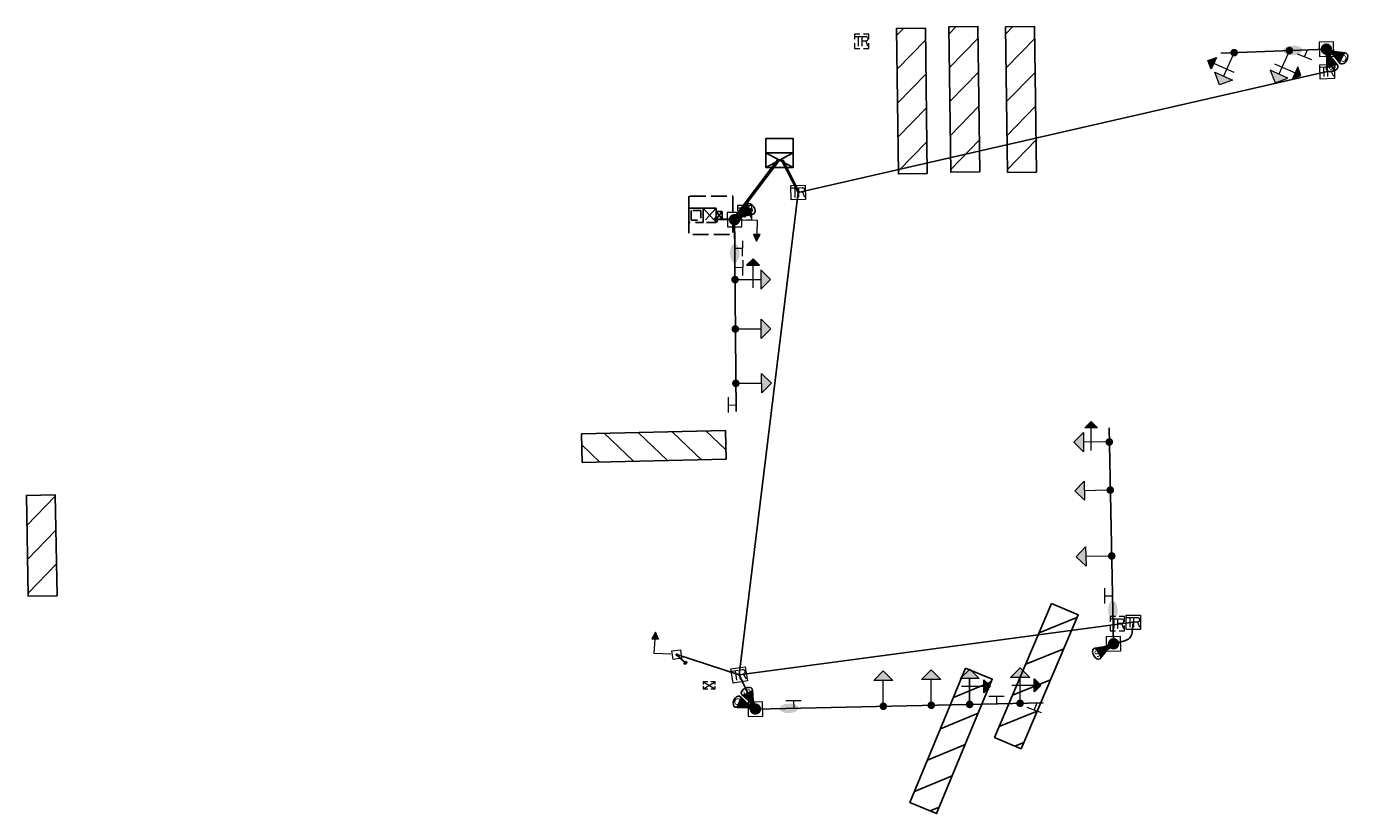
# Model space of a CAD drawing. Header units: feet. Extents: x 2477584 to 2484896, y 499879 to 500376.
# Tile 10 of 11: x 2484473 to 2484749, y 500104 to 500269. Entities that reach past the tile are written whole.
import ezdxf
from ezdxf.enums import TextEntityAlignment as Align

# ---------------------------------------------------------------- set-up
doc = ezdxf.new("R2010")
doc.units = ezdxf.units.FT
doc.header["$MEASUREMENT"] = 0
doc.linetypes.add('OhDOT_USTN3', pattern=[0.22, 0.165, -0.055])
for name, color, linetype in [('LT_P_Luminaires', 2, 'Continuous'), ('SG_P_Conduit', 7, 'Continuous'), ('SG_P_Controllers', 7, 'Continuous'), ('SG_P_Detection', 24, 'Continuous'), ('SG_P_Heads', 2, 'Continuous'), ('SG_P_Mast_Arm', 7, 'Continuous'), ('SG_P_Poles', 7, 'Continuous'), ('SG_P_PullBox', 7, 'Continuous'), ('SG_X_Controllers', 7, 'OhDOT_USTN3'), ('SG_X_PullBox', 7, 'Continuous'), ('SN_P_Signs', 120, 'Continuous')]:
    doc.layers.add(name, color=color, linetype=linetype)
doc.layers.add('SG_P_Heads (Construction)', color=2, linetype='Continuous', lineweight=13)
doc.layers.add('SG_P_PullBox (Construction)', color=7, linetype='Continuous', lineweight=13)
doc.styles.add('Style-Calibri', font='calibri.ttf')

# ---------------------------------------------------------------- blocks, each defined once
blk = doc.blocks.new('SPOLEP_1')
at = {"layer": 'SG_P_Poles', "linetype": 'Continuous', "lineweight": 0}
h = blk.add_hatch(color=7, dxfattribs=at)
edge = h.paths.add_edge_path()
edge.add_arc((0, 0), 0.06, 0, 360)
at = {"layer": 'SG_P_Poles', "color": 7, "linetype": 'Continuous', "lineweight": 13, "flags": 128}
blk.add_lwpolyline([(-0.075, -0.075), (0.075, -0.075), (0.075, 0.075), (-0.075, 0.075)], close=True, dxfattribs=at)
blk = doc.blocks.new('SHP')
at = {"layer": 'SG_P_Heads', "linetype": 'Continuous', "lineweight": 0}
h = blk.add_hatch(color=34, dxfattribs=at)
edge = h.paths.add_edge_path()
edge.add_arc((0, 0), 0.04, 0, 360)
at = {"layer": 'SG_P_Heads', "color": 34, "linetype": 'Continuous', "lineweight": 13}
blk.add_line((0.04, 0), (0.27, 0), dxfattribs=at)
at = {"layer": 'SG_P_Heads', "color": 30, "linetype": 'Continuous', "lineweight": 0, "flags": 128}
blk.add_lwpolyline([(0.27, 0.1), (0.37, 0), (0.27, -0.1)], close=True, dxfattribs=at)
at = {"layer": 'SG_P_Heads', "color": 30, "linetype": 'Continuous', "lineweight": 0, "extrusion": (0, 0, -1)}
blk.add_solid([(-0.27, 0.1), (-0.37, 0), (-0.27, -0.1)], dxfattribs=at)
blk = doc.blocks.new('SH3P')
at = {"layer": 'SG_P_Heads', "linetype": 'Continuous', "lineweight": 0}
h = blk.add_hatch(color=34, dxfattribs=at)
edge = h.paths.add_edge_path()
edge.add_arc((0, 0), 0.04, 0, 360)
at = {"layer": 'SG_P_Heads', "color": 34, "linetype": 'Continuous', "lineweight": 13}
for p, q in [((0.04, 0), (0.27, 0)), ((0.189, 0.086), (0.189, -0.149))]:
    blk.add_line(p, q, dxfattribs=at)
at = {"layer": 'SG_P_Heads', "color": 30, "linetype": 'Continuous', "lineweight": 0, "flags": 128}
blk.add_lwpolyline([(0.256, -0.149), (0.189, -0.216), (0.122, -0.149)], close=True, dxfattribs=at)
at = {"layer": 'SG_P_Heads', "color": 30, "linetype": 'Continuous', "lineweight": 0, "extrusion": (0, 0, -1)}
blk.add_solid([(-0.256, -0.149), (-0.189, -0.216), (-0.122, -0.149)], dxfattribs=at)
blk = doc.blocks.new('CBM_332X')
at = {"layer": 'SG_X_Controllers'}
for p, q in [((-0.067, 0.075), (0.067, -0.075)), ((0.067, 0.075), (-0.067, -0.075)), ((0.067, 0.04), (0.129, -0.04)), ((0.129, 0.04), (0.067, -0.04))]:
    blk.add_line(p, q, dxfattribs=at)
at = {"layer": 'SG_X_Controllers', "flags": 128}
for points in [[(-0.217, 0.2), (-0.217, -0.2), (0.241, -0.2), (0.241, 0.2)], [(-0.217, 0.075), (-0.217, -0.075), (-0.067, -0.075), (-0.067, 0.075)], [(-0.192, 0.05), (-0.192, -0.05), (-0.092, -0.05), (-0.092, 0.05)], [(-0.067, 0.075), (0.067, 0.075), (0.067, -0.075), (-0.067, -0.075)], [(0.067, 0.04), (0.129, 0.04), (0.129, -0.04), (0.067, -0.04)]]:
    blk.add_lwpolyline(points, close=True, dxfattribs=at)
blk = doc.blocks.new('SIGPB')
at = {"layer": 'SG_X_PullBox', "color": 7, "linetype": 'Continuous', "lineweight": 0, "flags": 128}
for points in [[(-0.02, 0.075), (-0.075, 0.075), (-0.075, 0.02)], [(-0.068, 0.05), (-0.006, 0.05)], [(-0.036, 0.05), (-0.036, -0.05)], [(0.006, -0.05), (0.006, 0.05), (0.043, 0.05), (0.047, 0.049), (0.053, 0.048), (0.055, 0.046), (0.058, 0.044), (0.061, 0.041), (0.063, 0.037), (0.065, 0.03), (0.065, 0.021), (0.064, 0.018), (0.062, 0.013), (0.059, 0.007), (0.056, 0.005), (0.054, 0.004), (0.052, 0.003), (0.05, 0.002), (0.043, 0.001), (0.006, 0.001)], [(0.075, 0.02), (0.075, 0.075), (0.02, 0.075)], [(0.043, 0.001), (0.065, -0.05)], [(-0.075, -0.02), (-0.075, -0.075), (-0.02, -0.075)], [(0.02, -0.075), (0.075, -0.075), (0.075, -0.02)]]:
    blk.add_lwpolyline(points, dxfattribs=at)
blk = doc.blocks.new('CPM')
at = {"layer": 'SG_X_Controllers', "color": 7, "linetype": 'Continuous', "lineweight": 0}
for p, q in [((-0.0625, 0), (0.0625, -0.075)), ((-0.0625, -0.075), (0.0625, 0))]:
    blk.add_line(p, q, dxfattribs=at)
at = {"layer": 'SG_X_Controllers', "color": 7, "linetype": 'Continuous', "lineweight": 0, "flags": 128}
for points in [[(-0.015, 0), (-0.0625, 0), (-0.0625, -0.0275)], [(0.0625, -0.0275), (0.0625, 0), (0.015, 0)], [(-0.0625, -0.0475), (-0.0625, -0.075), (-0.015, -0.075)], [(0.015, -0.075), (0.0625, -0.075), (0.0625, -0.0475)]]:
    blk.add_lwpolyline(points, dxfattribs=at)
blk = doc.blocks.new('SIGPBP')
at = {"layer": 'SG_P_PullBox', "color": 7, "linetype": 'Continuous', "lineweight": 13, "flags": 128}
blk.add_lwpolyline([(-0.075, 0.075), (0.075, 0.075), (0.075, -0.075), (-0.075, -0.075)], close=True, dxfattribs=at)
for points in [[(-0.068, 0.05), (-0.006, 0.05)], [(-0.036, 0.05), (-0.036, -0.05)], [(0.006, -0.05), (0.006, 0.05), (0.043, 0.05), (0.047, 0.049), (0.053, 0.048), (0.055, 0.046), (0.058, 0.044), (0.061, 0.041), (0.063, 0.037), (0.065, 0.03), (0.065, 0.021), (0.064, 0.018), (0.062, 0.013), (0.059, 0.007), (0.056, 0.005), (0.054, 0.004), (0.052, 0.003), (0.05, 0.002), (0.043, 0.001), (0.006, 0.001)], [(0.043, 0.001), (0.065, -0.05)]]:
    blk.add_lwpolyline(points, dxfattribs=at)
at = {"layer": 'SG_P_PullBox (Construction)', "color": 7, "linetype": 'Continuous', "lineweight": 30}
blk.add_point((0, 0), dxfattribs=at)
blk = doc.blocks.new('SG_DET_DZ_RADARP')
at = {"layer": 'SG_P_Detection'}
blk.add_hatch(color=256, dxfattribs=at).paths.add_polyline_path([(0.037, -0.038), (-0.038, -0.038), (-0.038, 0.037), (0.037, 0.037)])
h = blk.add_hatch(color=256, dxfattribs=at)
edge = h.paths.add_edge_path()
edge.add_line((0.243, 0.12), (0.037, 0.037))
edge.add_line((0.037, 0.037), (0.037, -0.038))
edge.add_line((0.037, -0.038), (0.243, -0.12))
edge.add_ellipse((0.262, 0), major_axis=(0, -0.124), ratio=0.621318, start_angle=194.0157, end_angle=345.9652, ccw=False)
for p, q in [((-0.144, 0), (-0.038, 0)), ((0.037, 0.037), (0.243, 0.12)), ((0.037, -0.038), (0.243, -0.12))]:
    blk.add_line(p, q, dxfattribs=at)
at = {"layer": 'SG_P_Detection', "flags": 128}
for points in [[(-0.038, 0.037), (-0.038, -0.038), (0.037, -0.038), (0.037, 0.037)], [(0.037, 0.037), (-0.038, 0.037), (-0.038, -0.038), (0.037, -0.038)]]:
    blk.add_lwpolyline(points, close=True, dxfattribs=at)
at = {"layer": 'SG_P_Detection'}
blk.add_ellipse((0.262, 0), major_axis=(0, -0.124), ratio=0.621318, dxfattribs=at)
blk.add_rational_spline([(0.243, 0.12), (0.14, 0.079), (0.037, 0.037), (0.037, 0), (0.037, -0.038), (0.14, -0.079), (0.243, -0.12), (0.185, -0.097), (0.185, 0), (0.185, 0.097), (0.243, 0.12)], [1, 1, 1, 1, 1, 1, 1, 0.788146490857, 1, 0.788146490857, 1], degree=2, knots=[0, 0, 0, 0.25, 0.25, 0.5, 0.5, 0.75, 0.75, 0.875, 0.875, 1, 1, 1], dxfattribs=at)
at = {"layer": 'SG_P_Detection', "lineweight": 0, "style": 'Style-Calibri'}
blk.add_text('D', height=0.14, dxfattribs=at).set_placement((0.262, 0), align=Align.MIDDLE_CENTER)
blk = doc.blocks.new('SG_DET_SB_RADARP')
at = {"layer": 'SG_P_Detection'}
blk.add_hatch(color=256, dxfattribs=at).paths.add_polyline_path([(0.037, -0.038), (-0.038, -0.038), (-0.038, 0.037), (0.037, 0.037)])
h = blk.add_hatch(color=256, dxfattribs=at)
edge = h.paths.add_edge_path()
edge.add_line((0.243, 0.12), (0.037, 0.037))
edge.add_line((0.037, 0.037), (0.037, -0.038))
edge.add_line((0.037, -0.038), (0.243, -0.12))
edge.add_ellipse((0.262, 0), major_axis=(0, -0.124), ratio=0.621318, start_angle=194.0157, end_angle=345.9652, ccw=False)
for p, q in [((0.037, 0.037), (0.243, 0.12)), ((-0.144, 0), (-0.038, 0)), ((0.037, -0.038), (0.243, -0.12))]:
    blk.add_line(p, q, dxfattribs=at)
at = {"layer": 'SG_P_Detection', "flags": 128}
blk.add_lwpolyline([(-0.038, 0.037), (-0.038, -0.038), (0.037, -0.038), (0.037, 0.037)], close=True, dxfattribs=at)
blk.add_lwpolyline([(-0.038, 0.037), (-0.038, -0.038), (0.037, -0.038), (0.037, 0.037)], close=True, dxfattribs=at)
at = {"layer": 'SG_P_Detection'}
blk.add_ellipse((0.262, 0), major_axis=(0, -0.124), ratio=0.621318, dxfattribs=at)
blk.add_rational_spline([(0.243, 0.12), (0.14, 0.079), (0.037, 0.037), (0.037, 0), (0.037, -0.038), (0.14, -0.079), (0.243, -0.12), (0.185, -0.097), (0.185, 0), (0.185, 0.097), (0.243, 0.12)], [1, 1, 1, 1, 1, 1, 1, 0.788146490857, 1, 0.788146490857, 1], degree=2, knots=[0, 0, 0, 0.25, 0.25, 0.5, 0.5, 0.75, 0.75, 0.875, 0.875, 1, 1, 1], dxfattribs=at)
at = {"layer": 'SG_P_Detection', "lineweight": 0, "style": 'Style-Calibri'}
blk.add_text('S', height=0.14, dxfattribs=at).set_placement((0.254, 0), align=Align.MIDDLE_CENTER)
blk = doc.blocks.new('SH5P_1')
at = {"layer": 'SG_P_Heads', "linetype": 'Continuous', "lineweight": 0, "extrusion": (0, 0, -1)}
h = blk.add_hatch(color=34, dxfattribs=at)
edge = h.paths.add_edge_path()
edge.add_arc((0, 0), 0.04, 0, 360)
at = {"layer": 'SG_P_Heads', "color": 34, "linetype": 'Continuous', "lineweight": 13}
for p, q in [((0.04, 0), (0.27, 0)), ((0.189, 0.086), (0.189, -0.149))]:
    blk.add_line(p, q, dxfattribs=at)
at = {"layer": 'SG_P_Heads', "color": 30, "linetype": 'Continuous', "lineweight": 0, "extrusion": (0, 0, -1), "flags": 128}
for points in [[(-0.269, 0.1), (-0.369, 0), (-0.269, -0.1)], [(-0.255, -0.149), (-0.188, -0.215), (-0.121, -0.149)]]:
    blk.add_lwpolyline(points, close=True, dxfattribs=at)
at = {"layer": 'SG_P_Heads', "color": 30, "linetype": 'Continuous', "lineweight": 0, "extrusion": (0, 0, -1)}
for points in [[(-0.269, 0.1), (-0.369, 0), (-0.269, -0.1)], [(-0.255, -0.149), (-0.188, -0.215), (-0.121, -0.149)]]:
    blk.add_solid(points, dxfattribs=at)
blk = doc.blocks.new('SGN1PP_1')
at = {"layer": 'SN_P_Signs', "color": 230, "linetype": 'Continuous', "lineweight": 13}
for p, q in [((0, 0), (-0.08, 0)), ((0, 0.08), (0, -0.08))]:
    blk.add_line(p, q, dxfattribs=at)
blk = doc.blocks.new('CSMP')
at = {"layer": 'LT_P_Luminaires', "linetype": 'Continuous', "lineweight": 0, "extrusion": (0, 0, -1)}
h = blk.add_hatch(color=7, dxfattribs=at)
edge = h.paths.add_edge_path()
edge.add_arc((0, 0), 0.055, 0, 360)
h = blk.add_hatch(color=34, dxfattribs=at)
edge = h.paths.add_edge_path()
edge.add_ellipse((-0.35, 0), major_axis=(-0.1, 0), ratio=0.5, start_angle=0, end_angle=360)
at = {"layer": 'LT_P_Luminaires', "color": 34, "linetype": 'Continuous', "lineweight": 13}
blk.add_line((0, 0), (0.25, 0), dxfattribs=at)
blk = doc.blocks.new('*U843')
at = {"layer": 'SG_P_Controllers', "ltscale": 20}
for p, q in [((-2.88, -3), (2.87, 0)), ((2.87, -3), (-2.88, 0))]:
    blk.add_line(p, q, dxfattribs=at)
at = {"layer": 'SG_P_Controllers', "ltscale": 20, "flags": 128}
blk.add_lwpolyline([(-2.88, -3), (-2.88, 0), (-2.88, 3), (2.87, 3), (2.87, -3), (2.87, -3)], close=True, dxfattribs=at)
blk.add_lwpolyline([(2.87, 0), (2.87, 0), (-2.88, 0)], dxfattribs=at)
blk = doc.blocks.new('SPEDP')
at = {"layer": 'SG_P_Poles', "linetype": 'Continuous', "lineweight": 0}
h = blk.add_hatch(color=7, dxfattribs=at)
edge = h.paths.add_edge_path()
edge.add_arc((0, 0), 0.015, 0, 360)
at = {"layer": 'SG_P_Poles', "color": 7, "linetype": 'Continuous', "lineweight": 13, "flags": 128}
blk.add_lwpolyline([(-0.045, -0.045), (0.045, -0.045), (0.045, 0.045), (-0.045, 0.045)], close=True, dxfattribs=at)
blk = doc.blocks.new('PEDPBP_1')
at = {"layer": 'SG_P_Detection', "linetype": 'Continuous', "lineweight": 0}
blk.add_hatch(color=34, dxfattribs=at).paths.add_polyline_path([(0.18, 0.028), (0.18, -0.028, 0.999997)])
at = {"layer": 'SG_P_Detection', "color": 34, "linetype": 'Continuous', "lineweight": 30}
blk.add_line((0, 0), (0.18, 0), dxfattribs=at)
at = {"layer": 'SG_P_Detection', "color": 34, "linetype": 'Continuous', "lineweight": 0, "flags": 128}
blk.add_lwpolyline([(0.18, 0.028), (0.18, -0.028, 0.999997)], format="xyb", close=True, dxfattribs=at)
blk = doc.blocks.new('PED1P')
at = {"layer": 'SG_P_Heads', "color": 34, "linetype": 'Continuous', "lineweight": 13, "extrusion": (0, 0, -1), "flags": 128}
blk.add_lwpolyline([(-0.06, 0), (-0.235, 0), (-0.235, -0.15)], dxfattribs=at)
at = {"layer": 'SG_P_Heads', "color": 34, "linetype": 'Continuous', "lineweight": 0, "extrusion": (0, 0, -1), "flags": 128}
blk.add_lwpolyline([(-0.27, -0.15), (-0.2, -0.15), (-0.235, -0.22)], close=True, dxfattribs=at)
at = {"layer": 'SG_P_Heads', "color": 34, "linetype": 'Continuous', "lineweight": 0, "extrusion": (0, 0, -1)}
blk.add_solid([(-0.27, -0.15), (-0.2, -0.15), (-0.235, -0.22)], dxfattribs=at)
at = {"layer": 'SG_P_Heads (Construction)', "color": 46, "linetype": 'Continuous', "lineweight": 30}
blk.add_point((0, 0), dxfattribs=at)

msp = doc.modelspace()

# ---------------------------------------------------------------- hatches: boundary and pattern name
at = {"layer": 'SG_P_Detection'}
h = msp.add_hatch(dxfattribs=at)
h.set_pattern_fill('HATCH', color=256, scale=0.1, style=0, pattern_type=2)
h.set_pattern_definition([(225.73, (2484656.576, 500254.5985), (3.5802, -3.4903), [])])
h.paths.add_polyline_path([(2484660.8, 500237.88), (2484660.41, 500268.22), (2484654.4, 500268.14), (2484654.78, 500237.8)], flags=0)
h = msp.add_hatch(dxfattribs=at)
h.set_pattern_fill('HATCH', color=256, scale=0.1, style=0, pattern_type=2)
h.set_pattern_definition([(225.73, (2484667.4946, 500254.935), (3.5802, -3.4903), [])])
h.paths.add_polyline_path([(2484671.72, 500238.21), (2484671.33, 500268.55), (2484665.32, 500268.48), (2484665.7, 500238.14)], flags=0)
h = msp.add_hatch(dxfattribs=at)
h.set_pattern_fill('HATCH', color=256, scale=0.1, style=0, pattern_type=2)
h.set_pattern_definition([(225.73, (2484679.3115, 500254.9106), (3.5802, -3.4903), [])])
h.paths.add_polyline_path([(2484683.53, 500238.19), (2484683.15, 500268.53), (2484677.13, 500268.45), (2484677.52, 500238.11)], flags=0)
h = msp.add_hatch(dxfattribs=at)
h.set_pattern_fill('HATCH', color=256, scale=0.1, style=0, pattern_type=2)
h.set_pattern_definition([(316.29, (2484597.0455, 500180.3017), (3.455, 3.6143), [])])
h.paths.add_polyline_path([(2484618.71, 500184.31), (2484618.85, 500178.31), (2484588.86, 500177.64), (2484588.72, 500183.64)], flags=0)
h = msp.add_hatch(dxfattribs=at)
h.set_pattern_fill('HATCH', color=256, scale=0.1, style=0, pattern_type=2)
h.set_pattern_definition([(225.97, (2484475.106, 500166.5407), (3.595, -3.475), [])])
h.paths.add_polyline_path([(2484479.4, 500149.84), (2484479.04, 500170.87), (2484473.03, 500170.77), (2484473.39, 500149.74)], flags=0)
h = msp.add_hatch(dxfattribs=at)
h.set_pattern_fill('HATCH', color=256, scale=0.1, style=0, pattern_type=2)
h.set_pattern_definition([(21.95, (2484683.826, 500131.227), (-1.8689, 4.6376), [])])
h.paths.add_polyline_path([(2484686.7, 500148.23), (2484674.82, 500120.31), (2484680.36, 500117.96), (2484692.24, 500145.88)], flags=0)
h = msp.add_hatch(dxfattribs=at)
h.set_pattern_fill('HATCH', color=256, scale=0.1, style=0, pattern_type=2)
h.set_pattern_definition([(22.516, (2484666.062, 500117.7447), (-1.9147, 4.6189), [])])
h.paths.add_polyline_path([(2484668.77, 500134.78), (2484657.17, 500106.74), (2484662.73, 500104.44), (2484674.33, 500132.48)], flags=0)

# ---------------------------------------------------------------- linework, layer by layer
at = {"layer": 'SG_P_Conduit'}
for p, q in [((2484743.98, 500263.82), (2484744.14, 500259.13)), ((2484633.9, 500233.93), (2484744.14, 500259.13)), ((2484620.35, 500228.43), (2484629.67, 500240.84)), ((2484620.61, 500228.27), (2484629.99, 500240.67)), ((2484630.38, 500240.67), (2484633.9, 500233.93)), ((2484630.68, 500240.73), (2484634.11, 500233.98)), ((2484621.59, 500133.34), (2484633.9, 500233.93)), ((2484621.59, 500133.34), (2484703.74, 500144.32)), ((2484703.74, 500144.32), (2484703.47, 500142.16)), ((2484702, 500140.47), (2484699.63, 500139.84)), ((2484608.57, 500137.57), (2484621.59, 500133.34)), ((2484624.96, 500126.23), (2484621.59, 500133.34))]:
    msp.add_line(p, q, dxfattribs=at)
at = {"layer": 'SG_P_Conduit', "extrusion": (0, 0, -1)}
msp.add_arc((-2484701.48, 500142.4), 2, 187.0848, 255.1203, dxfattribs=at)
at = {"layer": 'SG_P_Detection', "flags": 128}
for points in [[(2484660.8, 500237.88), (2484660.41, 500268.22), (2484654.4, 500268.14), (2484654.78, 500237.8)], [(2484671.72, 500238.21), (2484671.33, 500268.55), (2484665.32, 500268.48), (2484665.7, 500238.14)], [(2484683.53, 500238.19), (2484683.15, 500268.53), (2484677.13, 500268.45), (2484677.52, 500238.11)], [(2484618.71, 500184.31), (2484618.85, 500178.31), (2484588.86, 500177.64), (2484588.72, 500183.64)], [(2484479.4, 500149.84), (2484479.04, 500170.87), (2484473.03, 500170.77), (2484473.39, 500149.74)], [(2484686.7, 500148.23), (2484674.82, 500120.31), (2484680.36, 500117.96), (2484692.24, 500145.88)], [(2484668.77, 500134.78), (2484657.17, 500106.74), (2484662.73, 500104.44), (2484674.33, 500132.48)]]:
    msp.add_lwpolyline(points, close=True, dxfattribs=at)
at = {"layer": 'SG_P_Mast_Arm'}
for p, q in [((2484743.98, 500263.82), (2484721.99, 500263)), ((2484620.97, 500188.28), (2484620.61, 500228.27)), ((2484699.63, 500139.84), (2484698.67, 500184.83)), ((2484624.96, 500126.23), (2484684.95, 500127.52))]:
    msp.add_line(p, q, dxfattribs=at)

# ---------------------------------------------------------------- block references
at = {"layer": 'LT_P_Luminaires', "color": 34, "linetype": 'Continuous', "lineweight": 13, "extrusion": (0, 0, -1), "xscale": 20, "yscale": 20, "zscale": 20}
for p, rotation in [((-2484743.98, 500263.82), 357.8532271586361), ((-2484620.61, 500228.27), 269.4755926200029), ((-2484699.63, 500139.84), 88.76872868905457), ((-2484624.96, 500126.23), 178.7687286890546)]:
    msp.add_blockref('CSMP', p, dxfattribs=dict(at, rotation=rotation))
at = {"layer": 'SG_P_Controllers', "ltscale": 20}
msp.add_blockref('*U843', (2484629.99, 500242.17), dxfattribs=at)
at = {"layer": 'SG_P_Detection'}
for name, p, xscale, yscale, zscale, rotation in [('SG_DET_SB_RADARP', (2484744.42, 500262.46), 10, 10, 10, 287.7333537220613), ('SG_DET_DZ_RADARP', (2484745.24, 500263.13), 10, 10, 10, 331.3570942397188), ('SG_DET_SB_RADARP', (2484621.8, 500229.07), 10.00000000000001, 10.00000000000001, 10.00000000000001, 33.7679929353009), ('SG_DET_SB_RADARP', (2484698.4, 500139.1), 10.00000000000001, 10.00000000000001, 10.00000000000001, 210.8565089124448), ('SG_DET_DZ_RADARP', (2484623.63, 500126.78), 10, 10, 10, 157.7804055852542), ('SG_DET_SB_RADARP', (2484624.33, 500127.52), 10.00000000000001, 10.00000000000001, 10.00000000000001, 115.8925544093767)]:
    msp.add_blockref(name, p, dxfattribs=dict(at, xscale=xscale, yscale=yscale, zscale=zscale, rotation=rotation))
at = {"layer": 'SG_P_Detection', "color": 34, "linetype": 'Continuous', "lineweight": 30, "extrusion": (0, 0, -1)}
for p, xscale, yscale, zscale, rotation in [((-2484620.61, 500228.27), 20, 20, 20, 0.9998764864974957), ((-2484608.49, 500137.55), 13.40925818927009, 13.40925818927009, 13.40925818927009, 221.4053601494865)]:
    msp.add_blockref('PEDPBP_1', p, dxfattribs=dict(at, xscale=xscale, yscale=yscale, zscale=zscale, rotation=rotation))
at = {"layer": 'SG_P_Heads', "color": 34, "linetype": 'Continuous', "lineweight": 13}
for p, xscale, yscale, zscale, rotation in [((2484724.76, 500263.09), 19.99999999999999, 19.99999999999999, 19.99999999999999, 245.7956884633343), ((2484698.73, 500181.92), 20, 20, 20, 180.5668333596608), ((2484669.62, 500127.19), 20, 20, 20, 89.82144879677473), ((2484680.13, 500127.42), 20, 20, 20, 89.82144879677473)]:
    msp.add_blockref('SH5P_1', p, dxfattribs=dict(at, xscale=xscale, yscale=yscale, zscale=zscale, rotation=rotation))
at = {"layer": 'SG_P_Heads', "color": 34, "linetype": 'Continuous', "lineweight": 13, "extrusion": (0, 0, -1), "xscale": 20, "yscale": 20, "zscale": 20}
for p, rotation in [((-2484736.28, 500263.53), 293.9536255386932), ((-2484620.72, 500215.76), 179.8214487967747)]:
    msp.add_blockref('SH5P_1', p, dxfattribs=dict(at, rotation=rotation))
at = {"layer": 'SG_P_Heads', "color": 46, "linetype": 'Continuous', "lineweight": 30}
for p, xscale, yscale, zscale, rotation in [((2484620.61, 500228.27), 20.00000000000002, 20.00000000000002, 20.00000000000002, 358.6988480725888), ((2484608.57, 500137.57), 20.00000000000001, 20.00000000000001, 20.00000000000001, 176.6381524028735)]:
    msp.add_blockref('PED1P', p, dxfattribs=dict(at, xscale=xscale, yscale=yscale, zscale=zscale, rotation=rotation))
at = {"layer": 'SG_P_Heads', "color": 34, "linetype": 'Continuous', "lineweight": 0}
for name, p, xscale, yscale, zscale, rotation in [('SHP', (2484620.78, 500205.47), 20.00000000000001, 20.00000000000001, 20.00000000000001, 0.5384764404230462), ('SHP', (2484620.89, 500194.14), 20.00000000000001, 20.00000000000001, 20.00000000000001, 0.5384764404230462), ('SHP', (2484698.94, 500171.88), 20.00000000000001, 20.00000000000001, 20.00000000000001, 181.2441786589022), ('SHP', (2484699.24, 500158.15), 20.00000000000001, 20.00000000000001, 20.00000000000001, 181.2441786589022), ('SHP', (2484651.63, 500126.81), 20.00000000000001, 20.00000000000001, 20.00000000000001, 90.11166657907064), ('SHP', (2484661.63, 500127.02), 20.00000000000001, 20.00000000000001, 20.00000000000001, 90.11166657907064), ('SH3P', (2484669.63, 500127.19), 19.99999999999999, 19.99999999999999, 19.99999999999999, 90.09875635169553), ('SH3P', (2484680.13, 500127.42), 19.99999999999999, 19.99999999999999, 19.99999999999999, 90.09875635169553)]:
    msp.add_blockref(name, p, dxfattribs=dict(at, xscale=xscale, yscale=yscale, zscale=zscale, rotation=rotation))
at = {"layer": 'SG_P_Poles', "color": 7, "linetype": 'Continuous', "lineweight": 0}
for p, xscale, yscale, zscale, rotation in [((2484743.98, 500263.82), 20.00000000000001, 20.00000000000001, 20.00000000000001, 271.2312683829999), ((2484620.61, 500228.27), 20, 20, 20, 270.5255661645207), ((2484699.63, 500139.84), 20.00000000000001, 20.00000000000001, 20.00000000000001, 271.2312683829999), ((2484624.96, 500126.23), 20.00000000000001, 20.00000000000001, 20.00000000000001, 271.2312683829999)]:
    msp.add_blockref('SPOLEP_1', p, dxfattribs=dict(at, xscale=xscale, yscale=yscale, zscale=zscale, rotation=rotation))
at = {"layer": 'SG_P_Poles', "color": 7, "linetype": 'Continuous', "lineweight": 13, "extrusion": (0, 0, -1), "xscale": 20, "yscale": 20, "zscale": 20, "rotation": 81.83909027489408}
msp.add_blockref('SPEDP', (-2484608.57, 500137.57), dxfattribs=at)
at = {"layer": 'SG_P_PullBox', "color": 7, "linetype": 'Continuous', "lineweight": 30}
for p, xscale, yscale, zscale, rotation in [((2484744.14, 500259.13), 19.99999999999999, 19.99999999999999, 19.99999999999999, 1.826384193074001), ((2484633.9, 500233.93), 20, 20, 20, 1.265569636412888), ((2484703.74, 500144.32), 20, 20, 20, 0.6397911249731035), ((2484621.59, 500133.34), 20, 20, 20, 9.194333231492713)]:
    msp.add_blockref('SIGPBP', p, dxfattribs=dict(at, xscale=xscale, yscale=yscale, zscale=zscale, rotation=rotation))
at = {"layer": 'SG_X_Controllers', "xscale": 20, "yscale": 20, "zscale": 20}
msp.add_blockref('CBM_332X', (2484615.44, 500229.16), dxfattribs=at)
at = {"layer": 'SG_X_Controllers', "color": 7, "linetype": 'Continuous', "lineweight": 0, "xscale": 20, "yscale": 20, "zscale": 20}
msp.add_blockref('CPM', (2484615.36, 500131.92), dxfattribs=at)
at = {"layer": 'SG_X_PullBox', "color": 7, "linetype": 'Continuous', "lineweight": 0, "xscale": 20, "yscale": 20, "zscale": 20}
for p in [(2484647.11, 500265.47), (2484622.72, 500229.73), (2484700.41, 500144.04)]:
    msp.add_blockref('SIGPB', p, dxfattribs=at)
at = {"layer": 'SN_P_Signs', "color": 230, "linetype": 'Continuous', "lineweight": 13, "xscale": 20, "yscale": 20, "zscale": 20}
for p, rotation in [((2484739.45, 500262.19), 248.5028708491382), ((2484622.26, 500222.25), 359.2942977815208), ((2484622.31, 500218.25), 359.2942977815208), ((2484619.36, 500189.64), 179.2942977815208), ((2484697.82, 500149.84), 180), ((2484675.22, 500128.91), 90.7249799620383), ((2484632.94, 500128), 90.7249799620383), ((2484683.09, 500126), 248.7138933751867)]:
    msp.add_blockref('SGN1PP_1', p, dxfattribs=dict(at, rotation=rotation))

doc.saveas('drawing.dxf')
